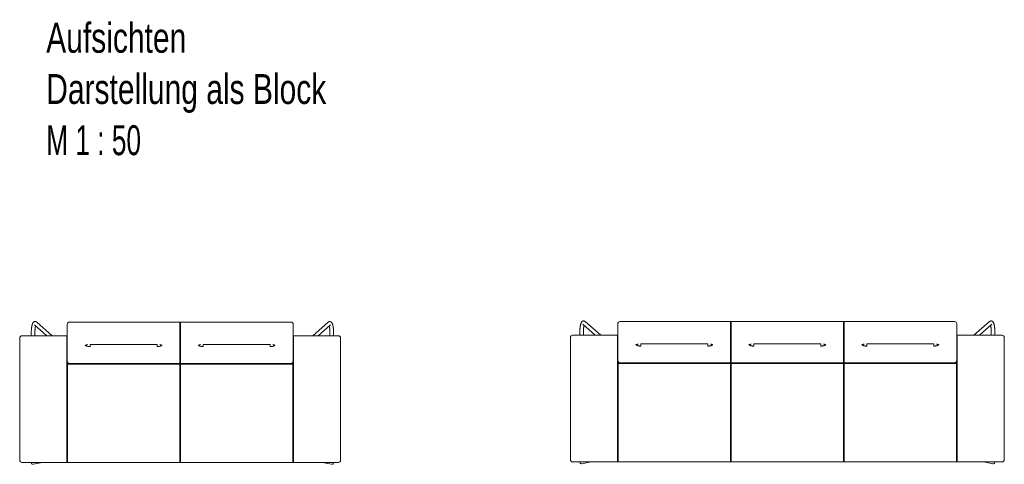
# Paper-space layout 'Blatt1' of a CAD drawing. Header units: millimetres. Extents: x 34 to 407, y 13 to 285.
# Tile 1 of 12: x 34 to 121, y 33 to 72. Entities that reach past the tile are written whole.
import ezdxf

# ---------------------------------------------------------------- set-up
doc = ezdxf.new("R2010")
doc.units = ezdxf.units.MM
doc.layers.add('BLOCK', color=7, linetype='Continuous')
doc.layers.add('MAßE', color=7, linetype='Continuous')
doc.styles.add('SLDTEXTSTYLE0', font='TXT', dxfattribs={"width": 0.75})
doc.styles.add('SLDTEXTSTYLE1', font='TXT', dxfattribs={"width": 0.65625})

# ---------------------------------------------------------------- blocks, each defined once
blk = doc.blocks.new('Block2')
at = {"color": 179, "linetype": 'Continuous', "lineweight": 15}
for p, q in [((1.297, 12.331), (2.39, 11.368)), ((2.874, 11.368), (1.508, 12.571)), ((4.2, 11.156), (4.2, 12.367)), ((4.4, 12.567), (14.18, 12.567)), ((14.18, 12.381), (14.18, 12.567)), ((14.18, 12.567), (14.2, 12.547)), ((14.18, 11.17), (14.18, 12.381)), ((14.22, 12.567), (14.2, 12.547)), ((14.2, 12.547), (14.2, 12.379)), ((14.2, 12.379), (14.2, 11.169)), ((14.22, 12.381), (14.22, 12.567)), ((24, 12.567), (14.22, 12.567)), ((14.22, 11.17), (14.22, 12.381)), ((24.2, 11.156), (24.2, 12.367)), ((27.292, 12.571), (25.926, 11.368)), ((26.41, 11.368), (27.503, 12.331)), ((0.2, 11.368), (4.18, 11.368)), ((1.028, 11.666), (1.028, 11.368)), ((1.348, 11.368), (1.348, 11.666)), ((4.18, 10.891), (4.18, 11.368)), ((4.18, 11.368), (4.2, 11.348)), ((4.18, 11.368), (4.2, 11.368)), ((24.22, 11.368), (24.2, 11.348)), ((24.2, 11.368), (24.22, 11.368)), ((24.22, 10.891), (24.22, 11.368)), ((28.2, 11.368), (24.22, 11.368)), ((27.452, 11.666), (27.452, 11.368)), ((27.772, 11.368), (27.772, 11.666)), ((0, 10.881), (0, 11.168)), ((0, 0.786), (0, 10.881)), ((4.18, 0.795), (4.18, 10.891)), ((4.2, 10.943), (4.2, 11.156)), ((4.2, 10.803), (4.2, 10.943)), ((4.2, 10.568), (4.2, 10.803)), ((4.2, 9.151), (4.2, 10.568)), ((6.23, 10.597), (12.17, 10.597)), ((14.18, 10.743), (14.18, 11.17)), ((14.18, 10.603), (14.18, 10.743)), ((14.18, 10.39), (14.18, 10.603)), ((14.2, 11.169), (14.2, 10.763)), ((14.2, 10.763), (14.2, 10.623)), ((14.2, 10.623), (14.2, 10.408)), ((14.22, 10.743), (14.22, 11.17)), ((14.22, 10.603), (14.22, 10.743)), ((14.22, 10.39), (14.22, 10.603)), ((16.23, 10.597), (22.17, 10.597)), ((24.2, 10.943), (24.2, 11.156)), ((24.2, 10.803), (24.2, 10.943)), ((24.2, 10.568), (24.2, 10.803)), ((24.2, 9.151), (24.2, 10.568)), ((24.22, 0.795), (24.22, 10.891)), ((28.4, 10.881), (28.4, 11.168)), ((28.4, 0.786), (28.4, 10.881)), ((14.18, 8.921), (14.18, 10.39)), ((14.2, 10.408), (14.2, 8.94)), ((14.22, 8.921), (14.22, 10.39)), ((4.2, 9.151), (4.2, 8.658)), ((4.22, 8.85), (4.2, 8.83)), ((4.22, 9.034), (4.22, 8.875)), ((4.22, 8.875), (4.22, 8.85)), ((14.18, 8.85), (4.22, 8.85)), ((4.22, 8.85), (4.22, 8.659)), ((4.4, 8.921), (14.18, 8.921)), ((14.2, 8.94), (14.18, 8.921)), ((14.18, 8.875), (14.18, 8.921)), ((14.18, 8.85), (14.18, 8.875)), ((14.2, 8.83), (14.18, 8.85)), ((14.18, 8.659), (14.18, 8.85)), ((14.2, 8.94), (14.22, 8.921)), ((14.2, 8.94), (14.2, 8.875)), ((14.2, 8.875), (14.2, 8.83)), ((14.22, 8.85), (14.2, 8.83)), ((14.2, 8.83), (14.2, 8.658)), ((24, 8.921), (14.22, 8.921)), ((14.22, 8.875), (14.22, 8.921)), ((14.22, 8.85), (14.22, 8.875)), ((24.18, 8.85), (14.22, 8.85)), ((14.22, 8.659), (14.22, 8.85)), ((24.18, 9.034), (24.18, 8.875)), ((24.18, 8.875), (24.18, 8.85)), ((24.2, 8.83), (24.18, 8.85)), ((24.18, 8.85), (24.18, 8.659)), ((24.2, 9.151), (24.2, 8.658)), ((4.2, 0.794), (4.2, 8.658)), ((4.22, 8.659), (4.22, 0.795)), ((14.18, 0.795), (14.18, 8.659)), ((14.2, 8.658), (14.2, 0.794)), ((14.22, 0.795), (14.22, 8.659)), ((24.18, 8.659), (24.18, 0.795)), ((24.2, 0.794), (24.2, 8.658)), ((0, 0.368), (0, 0.786)), ((0.2, 0.168), (4.18, 0.168)), ((1.028, 0.168), (1.028, 0.137)), ((1.19, 0.003), (2.022, 0.168)), ((4.18, 0.168), (4.18, 0.795)), ((4.18, 0.168), (4.2, 0.188)), ((4.2, 0.188), (4.2, 0.794)), ((4.2, 0.188), (4.22, 0.168)), ((4.22, 0.795), (4.22, 0.168)), ((14.18, 0.168), (4.22, 0.168)), ((14.18, 0.168), (14.18, 0.795)), ((14.18, 0.168), (14.2, 0.188)), ((14.2, 0.794), (14.2, 0.188)), ((14.22, 0.168), (14.2, 0.188)), ((14.22, 0.168), (14.22, 0.795)), ((14.22, 0.168), (24.18, 0.168)), ((24.18, 0.795), (24.18, 0.168)), ((24.2, 0.188), (24.18, 0.168)), ((24.2, 0.188), (24.2, 0.794)), ((24.22, 0.168), (24.2, 0.188)), ((24.22, 0.168), (24.22, 0.795)), ((28.2, 0.168), (24.22, 0.168)), ((26.778, 0.168), (27.61, 0.003)), ((27.772, 0.137), (27.772, 0.168)), ((28.4, 0.368), (28.4, 0.786))]:
    blk.add_line(p, q, dxfattribs=at)
for centre, start, end in [((4.4, 12.367), 90.00009, 180.00008), ((24, 12.367), 359.99996, 90), ((0.2, 11.168), 89.99993, 180), ((28.2, 11.168), 0, 90), ((4.4, 9.121), 205.88298, 270.01346), ((24, 9.121), 269.98654, 334.11702), ((0.2, 0.368), 180.00006, 270.00007), ((28.2, 0.368), 270, 359.99994)]:
    blk.add_arc(centre, 0.2, start, end, dxfattribs=at)
for centre, major_axis, start_param, end_param in [((1.188, 0.166), (0.112, 0.136), 2.159987, 3.743471), ((1.188, 0.166), (0.112, 0.136), 3.743471, 3.935977), ((27.612, 0.166), (-0.112, 0.136), 2.347206, 2.539715), ((27.612, 0.166), (-0.112, 0.136), 2.539715, 4.123198)]:
    blk.add_ellipse(centre, major_axis=major_axis, ratio=0.836275, start_param=start_param, end_param=end_param, dxfattribs=at)
for points, knots in [([(1.508, 12.571), (1.5, 12.578), (1.484, 12.591), (1.455, 12.607), (1.424, 12.619), (1.389, 12.626), (1.354, 12.627), (1.319, 12.621), (1.287, 12.61), (1.257, 12.595), (1.231, 12.575), (1.207, 12.552), (1.185, 12.525), (1.163, 12.492), (1.142, 12.452), (1.123, 12.404), (1.105, 12.35), (1.09, 12.292), (1.076, 12.231), (1.065, 12.169), (1.055, 12.103), (1.047, 12.036), (1.04, 11.966), (1.034, 11.895), (1.031, 11.822), (1.028, 11.749), (1.028, 11.697), (1.028, 11.67), (1.028, 11.666)], [0, 0, 0, 0, 0.02964, 0.059062, 0.087426, 0.115265, 0.145121, 0.174098, 0.202595, 0.231266, 0.260883, 0.292437, 0.327276, 0.36722, 0.414199, 0.467685, 0.521491, 0.572831, 0.622295, 0.67053, 0.717954, 0.764826, 0.811315, 0.857536, 0.903574, 0.94949, 0.992908, 1, 1, 1, 1]), ([(1.348, 11.666), (1.348, 11.678), (1.348, 11.712), (1.349, 11.769), (1.352, 11.836), (1.356, 11.901), (1.361, 11.964), (1.367, 12.024), (1.375, 12.081), (1.383, 12.133), (1.393, 12.18), (1.4, 12.214), (1.405, 12.231), (1.406, 12.235)], [0, 0, 0, 0, 0.054202, 0.157373, 0.260468, 0.363351, 0.465902, 0.567979, 0.669406, 0.769957, 0.869341, 0.967176, 1, 1, 1, 1]), ([(27.772, 11.666), (27.772, 11.679), (27.772, 11.717), (27.771, 11.779), (27.768, 11.852), (27.764, 11.925), (27.758, 11.995), (27.75, 12.063), (27.741, 12.129), (27.731, 12.192), (27.719, 12.252), (27.706, 12.31), (27.691, 12.364), (27.673, 12.415), (27.653, 12.462), (27.631, 12.503), (27.607, 12.536), (27.583, 12.563), (27.556, 12.585), (27.528, 12.603), (27.497, 12.616), (27.463, 12.625), (27.427, 12.627), (27.392, 12.623), (27.359, 12.613), (27.329, 12.599), (27.307, 12.584), (27.295, 12.574), (27.292, 12.571)], [0, 0, 0, 0, 0.024116, 0.069935, 0.115796, 0.161732, 0.207793, 0.25404, 0.30055, 0.347427, 0.39482, 0.442949, 0.492152, 0.542968, 0.596226, 0.645919, 0.687013, 0.722381, 0.754292, 0.784092, 0.812667, 0.8406, 0.870743, 0.899891, 0.928446, 0.957012, 0.986331, 1, 1, 1, 1]), ([(27.394, 12.235), (27.396, 12.228), (27.401, 12.21), (27.409, 12.174), (27.418, 12.128), (27.426, 12.076), (27.433, 12.02), (27.439, 11.96), (27.445, 11.898), (27.449, 11.833), (27.451, 11.766), (27.452, 11.71), (27.452, 11.677), (27.452, 11.666)], [0, 0, 0, 0, 0.049084, 0.143646, 0.240581, 0.339323, 0.439422, 0.540537, 0.642401, 0.74481, 0.8476, 0.950639, 1, 1, 1, 1]), ([(6.009, 10.588), (6.008, 10.587), (5.988, 10.574), (5.943, 10.558), (5.877, 10.54), (5.83, 10.538), (5.807, 10.537)], [0, 0, 0, 0, 0.021137, 0.347425, 0.673713, 1, 1, 1, 1]), ([(5.867, 10.474), (5.857, 10.48), (5.837, 10.491), (5.818, 10.507), (5.806, 10.523), (5.807, 10.533), (5.807, 10.537)], [0, 0, 0, 0, 0.258716, 0.506664, 0.751207, 1, 1, 1, 1]), ([(6.23, 10.402), (6.195, 10.403), (6.125, 10.405), (6.025, 10.421), (5.934, 10.444), (5.889, 10.464), (5.867, 10.474)], [0, 0, 0, 0, 0.250351, 0.499766, 0.752946, 1, 1, 1, 1]), ([(6.23, 10.402), (6.23, 10.411), (6.23, 10.428), (6.23, 10.463), (6.23, 10.503), (6.23, 10.548), (6.23, 10.581), (6.23, 10.597)], [0, 0, 0, 0, 0.201204, 0.402405, 0.603608, 0.80481, 1, 1, 1, 1]), ([(12.17, 10.402), (12.17, 10.411), (12.17, 10.428), (12.17, 10.463), (12.17, 10.503), (12.17, 10.548), (12.17, 10.581), (12.17, 10.597)], [0, 0, 0, 0, 0.201204, 0.402405, 0.603608, 0.80481, 1, 1, 1, 1]), ([(12.533, 10.474), (12.511, 10.464), (12.466, 10.444), (12.375, 10.421), (12.275, 10.405), (12.205, 10.403), (12.17, 10.402)], [0, 0, 0, 0, 0.247053, 0.500234, 0.749649, 1, 1, 1, 1]), ([(12.593, 10.537), (12.57, 10.538), (12.523, 10.54), (12.457, 10.558), (12.412, 10.574), (12.392, 10.587), (12.39, 10.588)], [0, 0, 0, 0, 0.3262136, 0.6524275, 0.9786411, 1, 1, 1, 1]), ([(12.593, 10.537), (12.593, 10.533), (12.594, 10.523), (12.582, 10.507), (12.563, 10.491), (12.543, 10.48), (12.533, 10.474)], [0, 0, 0, 0, 0.248792, 0.493335, 0.741283, 1, 1, 1, 1]), ([(15.807, 10.537), (15.83, 10.538), (15.877, 10.54), (15.943, 10.558), (15.988, 10.574), (16.008, 10.587), (16.009, 10.588)], [0, 0, 0, 0, 0.326296, 0.652593, 0.978889, 1, 1, 1, 1]), ([(15.807, 10.537), (15.807, 10.533), (15.806, 10.523), (15.818, 10.507), (15.837, 10.491), (15.857, 10.48), (15.867, 10.474)], [0, 0, 0, 0, 0.248792, 0.493335, 0.741283, 1, 1, 1, 1]), ([(15.867, 10.474), (15.889, 10.464), (15.934, 10.444), (16.025, 10.421), (16.125, 10.405), (16.195, 10.403), (16.23, 10.402)], [0, 0, 0, 0, 0.247053, 0.500234, 0.749649, 1, 1, 1, 1]), ([(16.23, 10.402), (16.23, 10.411), (16.23, 10.428), (16.23, 10.463), (16.23, 10.503), (16.23, 10.548), (16.23, 10.581), (16.23, 10.597)], [0, 0, 0, 0, 0.201214, 0.402424, 0.603636, 0.804848, 1, 1, 1, 1]), ([(22.17, 10.402), (22.17, 10.411), (22.17, 10.428), (22.17, 10.463), (22.17, 10.503), (22.17, 10.548), (22.17, 10.581), (22.17, 10.597)], [0, 0, 0, 0, 0.201204, 0.402405, 0.603608, 0.80481, 1, 1, 1, 1]), ([(22.17, 10.402), (22.205, 10.403), (22.275, 10.405), (22.375, 10.421), (22.466, 10.444), (22.511, 10.464), (22.533, 10.474)], [0, 0, 0, 0, 0.250351, 0.499766, 0.752946, 1, 1, 1, 1]), ([(22.39, 10.588), (22.392, 10.587), (22.412, 10.574), (22.457, 10.558), (22.523, 10.54), (22.57, 10.538), (22.593, 10.537)], [0, 0, 0, 0, 0.021665, 0.347777, 0.673889, 1, 1, 1, 1]), ([(22.533, 10.474), (22.543, 10.48), (22.563, 10.491), (22.582, 10.507), (22.594, 10.523), (22.593, 10.533), (22.593, 10.537)], [0, 0, 0, 0, 0.258716, 0.506664, 0.751207, 1, 1, 1, 1]), ([(4.22, 9.034), (4.214, 9.049), (4.202, 9.075), (4.201, 9.106), (4.2, 9.12)], [0, 0, 0, 0, 0.562068, 1, 1, 1, 1]), ([(24.18, 9.034), (24.186, 9.049), (24.198, 9.075), (24.199, 9.106), (24.2, 9.12)], [0, 0, 0, 0, 0.562068, 1, 1, 1, 1])]:
    blk.add_open_spline(points, degree=3, knots=knots, dxfattribs=at)
blk = doc.blocks.new('Block3')
at = {"color": 179, "linetype": 'Continuous', "lineweight": 15}
for p, q in [((1.107, 12.331), (2.2, 11.368)), ((2.684, 11.368), (1.318, 12.571)), ((4.2, 11.156), (4.2, 12.367)), ((4.4, 12.567), (14.18, 12.567)), ((14.18, 12.381), (14.18, 12.567)), ((14.18, 12.567), (14.2, 12.547)), ((14.18, 11.17), (14.18, 12.381)), ((14.2, 12.547), (14.22, 12.567)), ((14.2, 12.547), (14.2, 12.379)), ((14.2, 12.379), (14.2, 11.169)), ((14.22, 12.567), (14.22, 12.381)), ((14.22, 12.567), (24.18, 12.567)), ((14.22, 12.381), (14.22, 11.17)), ((24.18, 12.381), (24.18, 12.567)), ((24.18, 12.567), (24.2, 12.547)), ((24.18, 11.17), (24.18, 12.381)), ((24.2, 12.547), (24.22, 12.567)), ((24.2, 12.547), (24.2, 12.379)), ((24.2, 12.379), (24.2, 11.169)), ((24.22, 12.567), (24.22, 12.381)), ((24.22, 12.567), (34, 12.567)), ((24.22, 12.381), (24.22, 11.17)), ((34.2, 12.367), (34.2, 11.156)), ((37.082, 12.571), (35.716, 11.368)), ((36.2, 11.368), (37.293, 12.331)), ((0.2, 11.368), (4.18, 11.368)), ((0.838, 11.666), (0.838, 11.368)), ((1.158, 11.368), (1.158, 11.666)), ((4.18, 10.891), (4.18, 11.368)), ((4.18, 11.368), (4.2, 11.348)), ((4.18, 11.368), (4.2, 11.368)), ((34.22, 11.368), (34.2, 11.348)), ((34.2, 11.368), (34.22, 11.368)), ((34.22, 10.891), (34.22, 11.368)), ((38.2, 11.368), (34.22, 11.368)), ((37.242, 11.666), (37.242, 11.368)), ((37.562, 11.368), (37.562, 11.666)), ((0, 10.881), (0, 11.168)), ((0, 0.786), (0, 10.881)), ((4.18, 0.795), (4.18, 10.891)), ((4.2, 10.943), (4.2, 11.156)), ((4.2, 10.803), (4.2, 10.943)), ((4.2, 10.568), (4.2, 10.803)), ((4.2, 9.151), (4.2, 10.568)), ((6.23, 10.597), (12.17, 10.597)), ((14.18, 10.743), (14.18, 11.17)), ((14.18, 10.603), (14.18, 10.743)), ((14.18, 10.39), (14.18, 10.603)), ((14.2, 11.169), (14.2, 10.763)), ((14.2, 10.763), (14.2, 10.623)), ((14.2, 10.623), (14.2, 10.408)), ((14.22, 11.17), (14.22, 10.743)), ((14.22, 10.743), (14.22, 10.603)), ((14.22, 10.603), (14.22, 10.39)), ((16.23, 10.597), (22.17, 10.597)), ((24.18, 10.743), (24.18, 11.17)), ((24.18, 10.603), (24.18, 10.743)), ((24.18, 10.39), (24.18, 10.603)), ((24.2, 11.169), (24.2, 10.763)), ((24.2, 10.763), (24.2, 10.623)), ((24.2, 10.623), (24.2, 10.408)), ((24.22, 11.17), (24.22, 10.743)), ((24.22, 10.743), (24.22, 10.603)), ((24.22, 10.603), (24.22, 10.39)), ((26.23, 10.597), (32.17, 10.597)), ((34.2, 11.156), (34.2, 10.943)), ((34.2, 10.943), (34.2, 10.803)), ((34.2, 10.803), (34.2, 10.568)), ((34.2, 10.568), (34.2, 9.151)), ((34.22, 0.795), (34.22, 10.891)), ((38.4, 10.881), (38.4, 11.168)), ((38.4, 0.786), (38.4, 10.881)), ((14.18, 8.921), (14.18, 10.39)), ((14.2, 10.408), (14.2, 8.94)), ((14.22, 10.39), (14.22, 8.921)), ((24.18, 8.921), (24.18, 10.39)), ((24.2, 10.408), (24.2, 8.94)), ((24.22, 10.39), (24.22, 8.921)), ((4.2, 9.151), (4.2, 8.658)), ((4.22, 8.85), (4.2, 8.83)), ((4.22, 9.034), (4.22, 8.875)), ((4.22, 8.875), (4.22, 8.85)), ((14.18, 8.85), (4.22, 8.85)), ((4.22, 8.85), (4.22, 8.659)), ((4.4, 8.921), (14.18, 8.921)), ((14.2, 8.94), (14.18, 8.921)), ((14.18, 8.875), (14.18, 8.921)), ((14.18, 8.85), (14.18, 8.875)), ((14.2, 8.83), (14.18, 8.85)), ((14.18, 8.659), (14.18, 8.85)), ((14.22, 8.921), (14.2, 8.94)), ((14.2, 8.94), (14.2, 8.875)), ((14.2, 8.875), (14.2, 8.83)), ((14.22, 8.85), (14.2, 8.83)), ((14.2, 8.83), (14.2, 8.658)), ((14.22, 8.921), (24.18, 8.921)), ((14.22, 8.921), (14.22, 8.875)), ((14.22, 8.875), (14.22, 8.85)), ((24.18, 8.85), (14.22, 8.85)), ((14.22, 8.85), (14.22, 8.659)), ((24.2, 8.94), (24.18, 8.921)), ((24.18, 8.875), (24.18, 8.921)), ((24.18, 8.85), (24.18, 8.875)), ((24.2, 8.83), (24.18, 8.85)), ((24.18, 8.659), (24.18, 8.85)), ((24.22, 8.921), (24.2, 8.94)), ((24.2, 8.94), (24.2, 8.875)), ((24.2, 8.875), (24.2, 8.83)), ((24.22, 8.85), (24.2, 8.83)), ((24.2, 8.83), (24.2, 8.658)), ((24.22, 8.921), (34, 8.921)), ((24.22, 8.921), (24.22, 8.875)), ((24.22, 8.875), (24.22, 8.85)), ((34.18, 8.85), (24.22, 8.85)), ((24.22, 8.85), (24.22, 8.659)), ((34.18, 8.875), (34.18, 9.034)), ((34.18, 8.85), (34.18, 8.875)), ((34.2, 8.83), (34.18, 8.85)), ((34.18, 8.659), (34.18, 8.85)), ((34.2, 9.151), (34.2, 8.658)), ((4.2, 0.794), (4.2, 8.658)), ((4.22, 8.659), (4.22, 0.795)), ((14.18, 0.795), (14.18, 8.659)), ((14.2, 8.658), (14.2, 0.794)), ((14.22, 8.659), (14.22, 0.795)), ((24.18, 0.795), (24.18, 8.659)), ((24.2, 8.658), (24.2, 0.794)), ((24.22, 8.659), (24.22, 0.795)), ((34.18, 0.795), (34.18, 8.659)), ((34.2, 8.658), (34.2, 0.794)), ((0, 0.368), (0, 0.786)), ((0.2, 0.168), (4.18, 0.168)), ((0.838, 0.168), (0.838, 0.137)), ((1, 0.003), (1.832, 0.168)), ((4.18, 0.168), (4.18, 0.795)), ((4.18, 0.168), (4.2, 0.188)), ((4.2, 0.188), (4.2, 0.794)), ((4.2, 0.188), (4.22, 0.168)), ((4.22, 0.795), (4.22, 0.168)), ((14.18, 0.168), (4.22, 0.168)), ((14.18, 0.168), (14.18, 0.795)), ((14.18, 0.168), (14.2, 0.188)), ((14.2, 0.794), (14.2, 0.188)), ((14.2, 0.188), (14.22, 0.168)), ((14.22, 0.795), (14.22, 0.168)), ((24.18, 0.168), (14.22, 0.168)), ((24.18, 0.168), (24.18, 0.795)), ((24.18, 0.168), (24.2, 0.188)), ((24.2, 0.794), (24.2, 0.188)), ((24.2, 0.188), (24.22, 0.168)), ((24.22, 0.795), (24.22, 0.168)), ((34.18, 0.168), (24.22, 0.168)), ((34.18, 0.168), (34.18, 0.795)), ((34.18, 0.168), (34.2, 0.188)), ((34.2, 0.794), (34.2, 0.188)), ((34.22, 0.168), (34.2, 0.188)), ((34.22, 0.168), (34.22, 0.795)), ((38.2, 0.168), (34.22, 0.168)), ((36.568, 0.168), (37.4, 0.003)), ((37.562, 0.137), (37.562, 0.168)), ((38.4, 0.368), (38.4, 0.786))]:
    blk.add_line(p, q, dxfattribs=at)
for centre, start, end in [((4.4, 12.367), 90.00009, 180.00008), ((34, 12.367), 359.99992, 89.99991), ((0.2, 11.168), 89.99993, 180), ((38.2, 11.168), 0, 90), ((4.4, 9.121), 205.88294, 270.01349), ((34, 9.121), 269.98651, 334.11706), ((0.2, 0.368), 180.00006, 270.00007), ((38.2, 0.368), 269.99993, 359.99994)]:
    blk.add_arc(centre, 0.2, start, end, dxfattribs=at)
for centre, major_axis, start_param, end_param in [((0.998, 0.166), (0.112, 0.136), 2.159987, 3.743471), ((0.998, 0.166), (0.112, 0.136), 3.743471, 3.935981), ((37.402, 0.166), (-0.112, 0.136), 2.347204, 2.539715), ((37.402, 0.166), (-0.112, 0.136), 2.539715, 4.123198)]:
    blk.add_ellipse(centre, major_axis=major_axis, ratio=0.836275, start_param=start_param, end_param=end_param, dxfattribs=at)
for points, knots in [([(1.318, 12.571), (1.31, 12.578), (1.294, 12.591), (1.265, 12.607), (1.234, 12.619), (1.199, 12.626), (1.164, 12.627), (1.129, 12.621), (1.097, 12.61), (1.067, 12.595), (1.041, 12.575), (1.017, 12.552), (0.995, 12.525), (0.973, 12.492), (0.952, 12.452), (0.933, 12.404), (0.915, 12.35), (0.9, 12.292), (0.886, 12.231), (0.875, 12.169), (0.865, 12.103), (0.857, 12.036), (0.85, 11.966), (0.844, 11.895), (0.841, 11.822), (0.838, 11.749), (0.838, 11.697), (0.838, 11.67), (0.838, 11.666)], [0, 0, 0, 0, 0.0296399, 0.059062, 0.0874252, 0.1152648, 0.1451206, 0.1740981, 0.2025953, 0.2312661, 0.2608833, 0.2924371, 0.3272763, 0.3672204, 0.4141988, 0.4676846, 0.5214915, 0.5728315, 0.6222946, 0.6705304, 0.7179543, 0.7648263, 0.8113149, 0.8575362, 0.9035735, 0.94949, 0.9929078, 1, 1, 1, 1]), ([(1.158, 11.666), (1.158, 11.678), (1.158, 11.712), (1.159, 11.769), (1.162, 11.836), (1.166, 11.901), (1.171, 11.964), (1.177, 12.024), (1.185, 12.081), (1.193, 12.133), (1.203, 12.18), (1.21, 12.214), (1.215, 12.231), (1.216, 12.235)], [0, 0, 0, 0, 0.054202, 0.157373, 0.260468, 0.363351, 0.465902, 0.567979, 0.669406, 0.769957, 0.869341, 0.967176, 1, 1, 1, 1]), ([(37.562, 11.666), (37.562, 11.679), (37.562, 11.717), (37.561, 11.779), (37.558, 11.852), (37.554, 11.925), (37.548, 11.995), (37.54, 12.063), (37.531, 12.129), (37.521, 12.192), (37.509, 12.252), (37.496, 12.31), (37.481, 12.364), (37.463, 12.415), (37.443, 12.462), (37.421, 12.503), (37.397, 12.536), (37.373, 12.563), (37.346, 12.585), (37.318, 12.603), (37.287, 12.616), (37.253, 12.625), (37.217, 12.627), (37.182, 12.623), (37.149, 12.613), (37.119, 12.599), (37.097, 12.584), (37.085, 12.574), (37.082, 12.571)], [0, 0, 0, 0, 0.024116, 0.069935, 0.115796, 0.161732, 0.207793, 0.25404, 0.30055, 0.347427, 0.39482, 0.442949, 0.492152, 0.542968, 0.596226, 0.645919, 0.687013, 0.722381, 0.754292, 0.784092, 0.812667, 0.840601, 0.870743, 0.899891, 0.928446, 0.957013, 0.986332, 1, 1, 1, 1]), ([(37.184, 12.235), (37.186, 12.228), (37.191, 12.21), (37.199, 12.174), (37.208, 12.128), (37.216, 12.076), (37.223, 12.02), (37.229, 11.96), (37.235, 11.898), (37.239, 11.833), (37.241, 11.766), (37.242, 11.71), (37.242, 11.677), (37.242, 11.666)], [0, 0, 0, 0, 0.049084, 0.143646, 0.240582, 0.339323, 0.439422, 0.540537, 0.642401, 0.74481, 0.8476, 0.950639, 1, 1, 1, 1]), ([(6.009, 10.588), (6.008, 10.587), (5.988, 10.574), (5.943, 10.558), (5.877, 10.54), (5.83, 10.538), (5.807, 10.537)], [0, 0, 0, 0, 0.021135, 0.347426, 0.673715, 1, 1, 1, 1]), ([(5.867, 10.474), (5.857, 10.48), (5.837, 10.491), (5.818, 10.507), (5.806, 10.523), (5.807, 10.533), (5.807, 10.537)], [0, 0, 0, 0, 0.258718, 0.506665, 0.751208, 1, 1, 1, 1]), ([(6.23, 10.402), (6.195, 10.403), (6.125, 10.405), (6.025, 10.421), (5.934, 10.444), (5.889, 10.464), (5.867, 10.474)], [0, 0, 0, 0, 0.25035, 0.499765, 0.752948, 1, 1, 1, 1]), ([(6.23, 10.402), (6.23, 10.411), (6.23, 10.428), (6.23, 10.463), (6.23, 10.503), (6.23, 10.548), (6.23, 10.581), (6.23, 10.597)], [0, 0, 0, 0, 0.201204, 0.402405, 0.603608, 0.80481, 1, 1, 1, 1]), ([(12.17, 10.402), (12.17, 10.411), (12.17, 10.428), (12.17, 10.463), (12.17, 10.503), (12.17, 10.548), (12.17, 10.581), (12.17, 10.597)], [0, 0, 0, 0, 0.201204, 0.402405, 0.603608, 0.80481, 1, 1, 1, 1]), ([(12.533, 10.474), (12.511, 10.464), (12.466, 10.444), (12.375, 10.421), (12.275, 10.405), (12.205, 10.403), (12.17, 10.402)], [0, 0, 0, 0, 0.247054, 0.500234, 0.749649, 1, 1, 1, 1]), ([(12.593, 10.537), (12.57, 10.538), (12.523, 10.54), (12.457, 10.558), (12.412, 10.574), (12.392, 10.587), (12.39, 10.588)], [0, 0, 0, 0, 0.326213, 0.652428, 0.978641, 1, 1, 1, 1]), ([(12.593, 10.537), (12.593, 10.533), (12.594, 10.523), (12.582, 10.507), (12.563, 10.491), (12.543, 10.48), (12.533, 10.474)], [0, 0, 0, 0, 0.248793, 0.493336, 0.741284, 1, 1, 1, 1]), ([(16.009, 10.588), (16.008, 10.587), (15.988, 10.574), (15.943, 10.558), (15.877, 10.54), (15.83, 10.538), (15.807, 10.537)], [0, 0, 0, 0, 0.021137, 0.347425, 0.673712, 1, 1, 1, 1]), ([(15.867, 10.474), (15.857, 10.48), (15.837, 10.491), (15.818, 10.507), (15.806, 10.523), (15.807, 10.533), (15.807, 10.537)], [0, 0, 0, 0, 0.258716, 0.506664, 0.751207, 1, 1, 1, 1]), ([(16.23, 10.402), (16.195, 10.403), (16.125, 10.405), (16.025, 10.421), (15.934, 10.444), (15.889, 10.464), (15.867, 10.474)], [0, 0, 0, 0, 0.250351, 0.499767, 0.752947, 1, 1, 1, 1]), ([(16.23, 10.402), (16.23, 10.411), (16.23, 10.428), (16.23, 10.463), (16.23, 10.503), (16.23, 10.548), (16.23, 10.581), (16.23, 10.597)], [0, 0, 0, 0, 0.201204, 0.402405, 0.603608, 0.80481, 1, 1, 1, 1]), ([(22.17, 10.402), (22.17, 10.411), (22.17, 10.428), (22.17, 10.463), (22.17, 10.503), (22.17, 10.548), (22.17, 10.581), (22.17, 10.597)], [0, 0, 0, 0, 0.201204, 0.402405, 0.603608, 0.80481, 1, 1, 1, 1]), ([(22.533, 10.474), (22.511, 10.464), (22.466, 10.444), (22.375, 10.421), (22.275, 10.405), (22.205, 10.403), (22.17, 10.402)], [0, 0, 0, 0, 0.247053, 0.500233, 0.749649, 1, 1, 1, 1]), ([(22.593, 10.537), (22.57, 10.538), (22.523, 10.54), (22.457, 10.558), (22.412, 10.574), (22.392, 10.587), (22.39, 10.588)], [0, 0, 0, 0, 0.3262135, 0.6524266, 0.97864, 1, 1, 1, 1]), ([(22.593, 10.537), (22.593, 10.533), (22.594, 10.523), (22.582, 10.507), (22.563, 10.491), (22.543, 10.48), (22.533, 10.474)], [0, 0, 0, 0, 0.248793, 0.493336, 0.741284, 1, 1, 1, 1]), ([(26.009, 10.588), (26.008, 10.587), (25.988, 10.574), (25.943, 10.558), (25.877, 10.54), (25.83, 10.538), (25.807, 10.537)], [0, 0, 0, 0, 0.021137, 0.347425, 0.673713, 1, 1, 1, 1]), ([(25.867, 10.474), (25.857, 10.48), (25.837, 10.491), (25.818, 10.507), (25.806, 10.523), (25.807, 10.533), (25.807, 10.537)], [0, 0, 0, 0, 0.258716, 0.506664, 0.751207, 1, 1, 1, 1]), ([(26.23, 10.402), (26.195, 10.403), (26.125, 10.405), (26.025, 10.421), (25.934, 10.444), (25.889, 10.464), (25.867, 10.474)], [0, 0, 0, 0, 0.250351, 0.499766, 0.752946, 1, 1, 1, 1]), ([(26.23, 10.402), (26.23, 10.411), (26.23, 10.428), (26.23, 10.463), (26.23, 10.503), (26.23, 10.548), (26.23, 10.581), (26.23, 10.597)], [0, 0, 0, 0, 0.201204, 0.402405, 0.603608, 0.80481, 1, 1, 1, 1]), ([(32.17, 10.402), (32.17, 10.411), (32.17, 10.428), (32.17, 10.463), (32.17, 10.503), (32.17, 10.548), (32.17, 10.581), (32.17, 10.597)], [0, 0, 0, 0, 0.201204, 0.402405, 0.603608, 0.80481, 1, 1, 1, 1]), ([(32.533, 10.474), (32.511, 10.464), (32.466, 10.444), (32.375, 10.421), (32.275, 10.405), (32.205, 10.403), (32.17, 10.402)], [0, 0, 0, 0, 0.247052, 0.500235, 0.74965, 1, 1, 1, 1]), ([(32.593, 10.537), (32.57, 10.538), (32.523, 10.54), (32.457, 10.558), (32.412, 10.574), (32.392, 10.587), (32.39, 10.588)], [0, 0, 0, 0, 0.326211, 0.652427, 0.978643, 1, 1, 1, 1]), ([(32.593, 10.537), (32.593, 10.533), (32.594, 10.523), (32.582, 10.507), (32.563, 10.491), (32.543, 10.48), (32.533, 10.474)], [0, 0, 0, 0, 0.248792, 0.493335, 0.741282, 1, 1, 1, 1]), ([(4.22, 9.034), (4.214, 9.049), (4.202, 9.075), (4.201, 9.106), (4.2, 9.12)], [0, 0, 0, 0, 0.562068, 1, 1, 1, 1]), ([(34.2, 9.12), (34.199, 9.102), (34.197, 9.071), (34.185, 9.045), (34.18, 9.034)], [0, 0, 0, 0, 0.560184, 1, 1, 1, 1])]:
    blk.add_open_spline(points, degree=3, knots=knots, dxfattribs=at)
blk = doc.blocks.new('SW_NOTE_0')
at = {"layer": 'BLOCK', "color": 0, "attachment_point": 1}
for s, insert, char_height, style in [('Aufsichten', (0, 3.411), 2.6458, 'SLDTEXTSTYLE0'), ('Darstellung als Block', (0, -1.117), 2.64583, 'SLDTEXTSTYLE0'), ('M 1 : 50', (0, -5.645), 2.6458, 'SLDTEXTSTYLE1')]:
    blk.add_mtext(s, dxfattribs=dict(at, insert=insert, char_height=char_height, style=style))

psp = doc.layouts.new('Blatt1')

# ---------------------------------------------------------------- block references
at = {"layer": 'BLOCK'}
psp.add_blockref('SW_NOTE_0', (36.0449, 68.4738), dxfattribs=at)
at = {"layer": 'MAßE'}
for name, p in [('Block2', (33.6971, 32.8508)), ('Block3', (82.4246, 32.8982))]:
    psp.add_blockref(name, p, dxfattribs=at)

doc.saveas('drawing.dxf')
